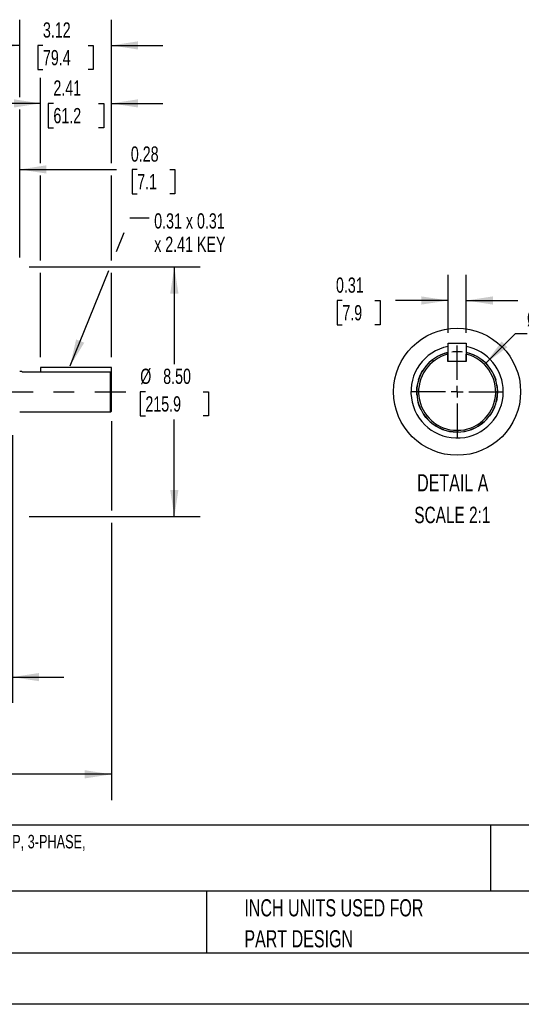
# Model space of a CAD drawing. Header units: inches. Extents: x 0 to 77, y 0 to 59.5.
# Tile 6 of 19: x 26.9 to 44, y 0 to 33.5. Entities that reach past the tile are written whole.
import ezdxf

# ---------------------------------------------------------------- set-up
doc = ezdxf.new("R2010")
doc.units = ezdxf.units.IN
doc.header["$LTSCALE"] = 7
doc.header["$MEASUREMENT"] = 0
doc.linetypes.add('CENTERX2', pattern=[0.8, 0.5, -0.1, 0.1, -0.1])
doc.linetypes.add('HIDDEN', pattern=[0.075, 0.05, -0.025])
for name, color, linetype in [('CENTER', 40, 'CENTERX2'), ('HIDDEN', 102, 'HIDDEN'), ('SLD-DEFPOINTS', 7, 'Continuous')]:
    doc.layers.add(name, color=color, linetype=linetype)
doc.layers.add('DIMENSIONS', color=140, linetype='Continuous', lineweight=25)
doc.layers.add('TEXT', color=140, linetype='Continuous', lineweight=25)
doc.styles.add('SLDTEXTSTYLE0', font='TXT', dxfattribs={"width": 0.7})
doc.dimstyles.new('SLDDIMSTYLE1', dxfattribs={"dimtxt": 0.518519, "dimasz": 0.91, "dimexe": 0, "dimexo": 0.0625, "dimgap": 0.12963, "dimtad": 0, "dimtih": 1, "dimtoh": 1, "dimrnd": 1e-09, "dimzin": 12, "dimdsep": 46, "dimtxsty": 'SLDTEXTSTYLE0', "dimsah": 1, "dimcen": 0.09, "dimadec": 0, "dimazin": 3, "dimtfac": 1, "dimtmove": 0, "dimatfit": 0, "dimfxl": 0, "dimfrac": 2, "dimtolj": 1, "dimtzin": 12, "dimarcsym": 0})
doc.dimstyles.new('SLDDIMSTYLE10', dxfattribs={"dimtxt": 0.518519, "dimasz": 0.91, "dimexe": 0, "dimexo": 0.0625, "dimgap": 0.12963, "dimtad": 0, "dimtih": 1, "dimtoh": 1, "dimlfac": 0.5, "dimrnd": 1e-09, "dimdsep": 46, "dimtxsty": 'SLDTEXTSTYLE0', "dimsah": 1, "dimcen": 0.09, "dimadec": 0, "dimazin": 2, "dimtfac": 1, "dimtmove": 0, "dimatfit": 0, "dimfxl": 0, "dimfrac": 2, "dimtolj": 1, "dimtzin": 12, "dimarcsym": 0})
doc.dimstyles.new('SLDDIMSTYLE3', dxfattribs={"dimtxt": 0.518519, "dimasz": 0.91, "dimexe": 0, "dimexo": 0.0625, "dimgap": 0.12963, "dimtad": 0, "dimtih": 1, "dimtoh": 1, "dimrnd": 1e-09, "dimzin": 12, "dimdsep": 46, "dimtxsty": 'SLDTEXTSTYLE0', "dimsah": 1, "dimcen": 0.09, "dimadec": 0, "dimazin": 3, "dimtfac": 1, "dimtofl": 0, "dimtmove": 0, "dimatfit": 3, "dimfxl": 0, "dimfrac": 2, "dimtolj": 1, "dimtzin": 12, "dimarcsym": 0})
doc.dimstyles.new('SLDDIMSTYLE4', dxfattribs={"dimtxt": 0.518519, "dimasz": 0.91, "dimexe": 0, "dimexo": 0.0625, "dimgap": 0.12963, "dimtad": 0, "dimtih": 1, "dimtoh": 1, "dimrnd": 1e-09, "dimzin": 4, "dimdsep": 46, "dimtxsty": 'SLDTEXTSTYLE0', "dimsah": 1, "dimcen": 0.09, "dimadec": 0, "dimazin": 1, "dimtfac": 1, "dimtofl": 0, "dimtmove": 0, "dimatfit": 3, "dimfxl": 0, "dimfrac": 2, "dimtolj": 1, "dimtzin": 12, "dimarcsym": 0})
doc.dimstyles.new('SLDDIMSTYLE6', dxfattribs={"dimtxt": 0.518519, "dimasz": 0.91, "dimexe": 0, "dimexo": 0.0625, "dimgap": 0.12963, "dimtad": 0, "dimtih": 1, "dimtoh": 1, "dimrnd": 1e-09, "dimdsep": 46, "dimtxsty": 'SLDTEXTSTYLE0', "dimsah": 1, "dimcen": 0.09, "dimadec": 0, "dimazin": 2, "dimtfac": 1, "dimtmove": 0, "dimatfit": 0, "dimfxl": 0, "dimfrac": 2, "dimtolj": 1, "dimtzin": 12, "dimarcsym": 0})
doc.dimstyles.new('SLDDIMSTYLE8', dxfattribs={"dimtxt": 0.18, "dimasz": 0.91, "dimexe": 0, "dimexo": 0.0625, "dimgap": 0, "dimtad": 0, "dimtih": 1, "dimtoh": 1, "dimdec": 0, "dimrnd": 1e-09, "dimzin": 0, "dimdsep": 46, "dimtxsty": 'Standard', "dimsah": 1, "dimcen": 0.09, "dimadec": 0, "dimazin": 0, "dimtfac": 0.91, "dimtdec": 0, "dimtofl": 0, "dimtmove": 0, "dimatfit": 3, "dimfxl": 0, "dimfrac": 2, "dimtolj": 1, "dimtzin": 0, "dimarcsym": 0})
doc.dimstyles.new('SLDDIMSTYLE9', dxfattribs={"dimtxt": 0.518519, "dimasz": 0.91, "dimexe": 0, "dimexo": 0.0625, "dimgap": 0.12963, "dimtad": 0, "dimtih": 1, "dimtoh": 1, "dimdec": 3, "dimlfac": 0.5, "dimrnd": 1e-09, "dimzin": 12, "dimdsep": 46, "dimtxsty": 'SLDTEXTSTYLE0', "dimsah": 1, "dimcen": 0, "dimadec": 0, "dimazin": 3, "dimtfac": 1, "dimtdec": 3, "dimtofl": 0, "dimtmove": 0, "dimatfit": 3, "dimfxl": 0, "dimfrac": 2, "dimtolj": 1, "dimtzin": 12, "dimarcsym": 0})

# ---------------------------------------------------------------- blocks, each defined once
blk = doc.blocks.new('SW_NOTE_0')
at = {"layer": 'TEXT', "color": 0, "linetype": 'CENTERX2', "lineweight": 18, "char_height": 0.462, "attachment_point": 1, "style": 'SLDTEXTSTYLE0'}
for s, insert in [('U.S. MOTORS ACCU-TORQ PREMIUM EFFICIENCY AC INDUCTION MOTOR, HIGH-PERFORMANCE INVERTER DUTY, 5HP, 3-PHASE,', (0, 0.596)), ('230/460 VAC, 1200RPM, TENV, NEMA 215TC FRAME, ALUMINUM, C-FACE/RIGID BASE MOUNT', (0, -0.314))]:
    blk.add_mtext(s, dxfattribs=dict(at, insert=insert))
blk = doc.blocks.new('SW_NOTE_0_3')
at = {"layer": 'TEXT', "color": 0, "linetype": 'CENTERX2', "lineweight": 18, "char_height": 0.58333, "attachment_point": 1, "style": 'SLDTEXTSTYLE0'}
for s, insert in [('PART DIMENSIONS MAY DIFFER SLIGHTLY', (0, 0.752)), ("DUE TO MANUFACTURER'S VARIANCES", (0, -0.301))]:
    blk.add_mtext(s, dxfattribs=dict(at, insert=insert))
blk = doc.blocks.new('SW_NOTE_0_6')
at = {"layer": 'TEXT', "color": 0, "linetype": 'CENTERX2', "lineweight": 18, "char_height": 0.58333, "attachment_point": 1, "style": 'SLDTEXTSTYLE0'}
for s, insert in [('INCH UNITS USED FOR', (0, 0.752)), ('PART DESIGN', (0, -0.301))]:
    blk.add_mtext(s, dxfattribs=dict(at, insert=insert))
blk = doc.blocks.new('_D_16')
at = {"layer": 'DIMENSIONS'}
for p, q in [((42.758, 21.817), (43.768, 22.828)), ((43.768, 22.828), (44.167, 22.828)), ((44.774, 22.828), (44.6, 22.828)), ((44.6, 22.828), (44.6, 22.003)), ((46.315, 22.828), (46.49, 22.828)), ((46.49, 22.828), (46.49, 22.003)), ((44.6, 22.003), (44.774, 22.003)), ((46.49, 22.003), (46.315, 22.003))]:
    blk.add_line(p, q, dxfattribs=at)
blk.add_solid([(42.758, 21.817), (43.5, 22.362), (43.302, 22.56)], dxfattribs=at)
at = {"layer": 'DIMENSIONS', "char_height": 0.5185, "attachment_point": 1, "style": 'SLDTEXTSTYLE0'}
for s, insert in [('%%c', (44.167, 23.613)), ('1.375', (44.95, 23.613)), ('34.9', (44.774, 22.672))]:
    blk.add_mtext(s, dxfattribs=dict(at, insert=insert))
blk = doc.blocks.new('_D_17')
at = {"layer": 'DIMENSIONS'}
for p, q in [((41.475, 22.845), (41.475, 24.825)), ((42.097, 22.845), (42.097, 24.825)), ((37.875, 23.949), (37.701, 23.949)), ((37.701, 23.949), (37.701, 23.124)), ((38.985, 23.949), (39.159, 23.949)), ((39.159, 23.949), (39.159, 23.124)), ((41.475, 23.95), (39.688, 23.95)), ((42.097, 23.95), (43.847, 23.95)), ((37.701, 23.124), (37.875, 23.124)), ((39.159, 23.124), (38.985, 23.124))]:
    blk.add_line(p, q, dxfattribs=at)
for points in [[(41.475, 23.95), (40.565, 24.09), (40.565, 23.81)], [(42.097, 23.95), (43.007, 23.81), (43.007, 24.09)]]:
    blk.add_solid(points, dxfattribs=at)
at = {"layer": 'DIMENSIONS', "char_height": 0.5185, "attachment_point": 1, "style": 'SLDTEXTSTYLE0'}
for s, insert in [('0.31', (37.659, 24.733)), ('7.9', (37.875, 23.793))]:
    blk.add_mtext(s, dxfattribs=dict(at, insert=insert))
blk = doc.blocks.new('SW_CENTERMARKSYMBOL_5')
at = {"layer": 'CENTER', "color": 0}
for p, q in [((0, 0.4), (0, 1.575)), ((-0.4, 0), (-1.575, 0)), ((0, 0), (-0.2, 0)), ((0, 0), (0, 0.2)), ((0, 0), (0, -0.2)), ((0, 0), (0.2, 0)), ((0.4, 0), (1.575, 0)), ((0, -0.4), (0, -1.575))]:
    blk.add_line(p, q, dxfattribs=at)
blk = doc.blocks.new('_D_19')
at = {"layer": 'DIMENSIONS'}
for p, q in [((26.637, 19.369), (26.637, 10.26)), ((22.387, 13.518), (22.387, 10.26)), ((22.387, 11.135), (20.637, 11.135)), ((23.943, 11.133), (23.769, 11.133)), ((23.769, 11.133), (23.769, 10.309)), ((25.916, 11.133), (26.09, 11.133)), ((26.09, 11.133), (26.09, 10.309)), ((26.637, 11.135), (28.387, 11.135)), ((23.769, 10.309), (23.943, 10.309)), ((26.09, 10.309), (25.916, 10.309))]:
    blk.add_line(p, q, dxfattribs=at)
for points in [[(22.387, 11.135), (21.477, 11.275), (21.477, 10.995)], [(26.637, 11.135), (27.547, 10.995), (27.547, 11.275)]]:
    blk.add_solid(points, dxfattribs=at)
at = {"layer": 'DIMENSIONS', "char_height": 0.5185, "attachment_point": 1, "style": 'SLDTEXTSTYLE0'}
for s, insert in [('4.25', (24.159, 11.918)), ('108.0', (23.943, 10.977))]:
    blk.add_mtext(s, dxfattribs=dict(at, insert=insert))
blk = doc.blocks.new('_D_25')
at = {"layer": 'DIMENSIONS'}
for p, q in [((26.607, 25.573), (26.607, 29.285)), ((26.887, 25.415), (26.887, 29.285)), ((26.607, 28.41), (24.857, 28.41)), ((26.887, 28.41), (30.186, 28.41)), ((30.889, 28.409), (30.715, 28.409)), ((30.715, 28.409), (30.715, 27.584)), ((31.999, 28.409), (32.173, 28.409)), ((32.173, 28.409), (32.173, 27.584)), ((30.715, 27.584), (30.889, 27.584)), ((32.173, 27.584), (31.999, 27.584))]:
    blk.add_line(p, q, dxfattribs=at)
for points in [[(26.607, 28.41), (25.697, 28.55), (25.697, 28.27)], [(26.887, 28.41), (27.797, 28.27), (27.797, 28.55)]]:
    blk.add_solid(points, dxfattribs=at)
at = {"layer": 'DIMENSIONS', "char_height": 0.5185, "attachment_point": 1, "style": 'SLDTEXTSTYLE0'}
for s, insert in [('0.28', (30.673, 29.193)), ('7.1', (30.889, 28.253))]:
    blk.add_mtext(s, dxfattribs=dict(at, insert=insert))
blk = doc.blocks.new('_D_26')
at = {"layer": 'DIMENSIONS'}
for p, q in [((27.601, 28.62), (27.601, 31.532)), ((30.011, 28.62), (30.011, 31.532)), ((27.601, 30.657), (25.851, 30.657)), ((28.036, 30.656), (27.862, 30.656)), ((27.862, 30.656), (27.862, 29.831)), ((29.577, 30.656), (29.751, 30.656)), ((29.751, 30.656), (29.751, 29.831)), ((30.011, 30.657), (31.761, 30.657)), ((27.862, 29.831), (28.036, 29.831)), ((29.751, 29.831), (29.577, 29.831)), ((27.601, 25.306), (27.601, 28.2)), ((30.011, 25.306), (30.011, 28.2)), ((27.601, 22.021), (27.601, 24.886)), ((30.011, 22.021), (30.011, 24.886))]:
    blk.add_line(p, q, dxfattribs=at)
for points in [[(27.601, 30.657), (26.691, 30.797), (26.691, 30.517)], [(30.011, 30.657), (30.921, 30.517), (30.921, 30.797)]]:
    blk.add_solid(points, dxfattribs=at)
at = {"layer": 'DIMENSIONS', "char_height": 0.5185, "attachment_point": 1, "style": 'SLDTEXTSTYLE0'}
for s, insert in [('2.41', (28.036, 31.441)), ('61.2', (28.036, 30.5))]:
    blk.add_mtext(s, dxfattribs=dict(at, insert=insert))
blk = doc.blocks.new('_D_27')
at = {"layer": 'DIMENSIONS'}
for p, q in [((26.887, 30.867), (26.887, 33.505)), ((30.011, 28.62), (30.011, 33.505)), ((26.887, 32.63), (25.137, 32.63)), ((27.679, 32.629), (27.504, 32.629)), ((27.504, 32.629), (27.504, 31.805)), ((29.22, 32.629), (29.394, 32.629)), ((29.394, 32.629), (29.394, 31.805)), ((30.011, 32.63), (31.761, 32.63)), ((27.504, 31.805), (27.679, 31.805)), ((29.394, 31.805), (29.22, 31.805)), ((26.887, 25.415), (26.887, 30.447)), ((30.011, 25.306), (30.011, 28.2)), ((30.011, 22.021), (30.011, 24.886))]:
    blk.add_line(p, q, dxfattribs=at)
for points in [[(26.887, 32.63), (25.977, 32.77), (25.977, 32.49)], [(30.011, 32.63), (30.921, 32.49), (30.921, 32.77)]]:
    blk.add_solid(points, dxfattribs=at)
at = {"layer": 'DIMENSIONS', "char_height": 0.5185, "attachment_point": 1, "style": 'SLDTEXTSTYLE0'}
for s, insert in [('3.12', (27.679, 33.414)), ('79.4', (27.679, 32.473))]:
    blk.add_mtext(s, dxfattribs=dict(at, insert=insert))
blk = doc.blocks.new('_D_28')
at = {"layer": 'DIMENSIONS'}
for p, q in [((27.206, 25.096), (33.029, 25.096)), ((32.154, 25.096), (32.154, 21.786)), ((31.168, 20.846), (30.993, 20.846)), ((30.993, 20.846), (30.993, 20.021)), ((33.14, 20.846), (33.314, 20.846)), ((33.314, 20.846), (33.314, 20.021)), ((30.993, 20.021), (31.168, 20.021)), ((32.154, 16.596), (32.154, 19.905)), ((33.314, 20.021), (33.14, 20.021)), ((27.206, 16.596), (33.029, 16.596))]:
    blk.add_line(p, q, dxfattribs=at)
for points in [[(32.154, 25.096), (32.014, 24.186), (32.294, 24.186)], [(32.154, 16.596), (32.294, 17.506), (32.014, 17.506)]]:
    blk.add_solid(points, dxfattribs=at)
at = {"layer": 'DIMENSIONS', "char_height": 0.5185, "attachment_point": 1, "style": 'SLDTEXTSTYLE0'}
for s, insert in [('%%c', (30.992, 21.63)), ('8.50', (31.775, 21.63)), ('215.9', (31.168, 20.69))]:
    blk.add_mtext(s, dxfattribs=dict(at, insert=insert))
blk = doc.blocks.new('_D_29')
at = {"layer": 'DIMENSIONS'}
for p, q in [((30.011, 19.839), (30.011, 16.806)), ((9.897, 19.76), (9.897, 6.952)), ((30.011, 16.386), (30.011, 6.952)), ((9.897, 7.827), (18.265, 7.827)), ((18.968, 7.826), (18.794, 7.826)), ((18.794, 7.826), (18.794, 7.002)), ((20.94, 7.826), (21.114, 7.826)), ((21.114, 7.826), (21.114, 7.002)), ((30.011, 7.827), (21.643, 7.827)), ((18.794, 7.002), (18.968, 7.002)), ((21.114, 7.002), (20.94, 7.002))]:
    blk.add_line(p, q, dxfattribs=at)
for points in [[(9.897, 7.827), (10.807, 7.687), (10.807, 7.967)], [(30.011, 7.827), (29.101, 7.967), (29.101, 7.687)]]:
    blk.add_solid(points, dxfattribs=at)
at = {"layer": 'DIMENSIONS', "char_height": 0.5185, "attachment_point": 1, "style": 'SLDTEXTSTYLE0'}
for s, insert in [('20.11', (18.968, 8.611)), ('510.9', (18.968, 7.67))]:
    blk.add_mtext(s, dxfattribs=dict(at, insert=insert))
blk = doc.blocks.new('SW_NOTE_0_8')
at = {"layer": 'TEXT', "color": 0, "linetype": 'CENTERX2', "lineweight": 18, "attachment_point": 1, "style": 'SLDTEXTSTYLE0'}
for s, insert, char_height in [('0.31 x 0.31', (0.173, 0.157), 0.51852), ('x 2.41 KEY', (0.173, -0.637), 0.5185)]:
    blk.add_mtext(s, dxfattribs=dict(at, insert=insert, char_height=char_height))

msp = doc.modelspace()

# ---------------------------------------------------------------- linework, layer by layer
for p, q in [((41.474504, 22.495039), (42.097465, 22.495039)), ((41.474504, 21.872078), (41.474504, 22.495039)), ((42.097465, 22.495039), (42.097465, 21.872078)), ((41.473465, 22.12047), (41.473465, 22.184213)), ((41.473465, 21.872078), (41.473465, 22.12047)), ((42.097465, 21.872078), (42.097465, 22.12047)), ((42.097465, 21.872078), (41.473465, 21.872078)), ((42.097465, 21.872078), (41.474504, 21.872078)), ((26.961656, 21.533195), (26.886967, 21.533195)), ((29.980306, 21.515262), (26.98656, 21.515262)), ((30.011307, 21.670675), (27.601307, 21.670675)), ((27.601307, 21.670675), (27.601307, 21.515262)), ((29.980306, 20.158195), (29.980306, 21.515262)), ((30.011307, 21.483391), (29.980306, 21.515262)), ((30.011307, 21.483391), (30.011307, 21.670675)), ((30.011307, 20.189195), (30.011307, 21.483391)), ((26.886967, 20.158195), (29.980306, 20.158195)), ((29.980306, 20.158195), (30.011307, 20.189195))]:
    msp.add_line(p, q)
at = {"color": 7, "linetype": 'Continuous'}
msp.add_line((77.000681, 0.000737), (0.000681, 0.000737), dxfattribs=at)
at = {"flags": 128}
msp.add_lwpolyline([(26.98656, 21.515262), (26.959346, 21.532461), (26.961656, 21.53097)], dxfattribs=at)
for centre, radius, start, end in [((41.785464, 20.845078), 1.573, 101.4016868, 359.9999929), ((41.785465, 20.845078), 1.375, 103.1151681, 76.8848319), ((41.785465, 20.845078), 1.313, 103.7463411, 76.2536589), ((41.785465, 20.845079), 1.572999, 359.9999641, 78.5596969)]:
    msp.add_arc(centre, radius, start, end)
at = {"layer": 'CENTER'}
msp.add_line((7.042597, 20.845695), (30.499541, 20.845695), dxfattribs=at)
at = {"layer": 'HIDDEN'}
msp.add_circle((41.785465, 20.845078), 1.375, dxfattribs=at)
at = {"layer": 'SLD-DEFPOINTS'}
msp.add_circle((41.785465, 20.845073), 2.163129, dxfattribs=at)
at = {"layer": 'TEXT'}
for p, q in [((75.25, 6.097746), (1.75, 6.097746)), ((42.92568, 6.097746), (42.92568, 3.85)), ((75.25, 3.85), (1.75, 3.85)), ((33.249029, 3.85), (33.249029, 1.75)), ((1.75, 1.75), (75.25, 1.75))]:
    msp.add_line(p, q, dxfattribs=at)

# ---------------------------------------------------------------- block references
at = {"layer": 'CENTER'}
msp.add_blockref('SW_CENTERMARKSYMBOL_5', (41.785464, 20.845078), dxfattribs=at)
at = {"layer": 'TEXT', "linetype": 'CENTERX2', "lineweight": 18}
for name, p in [('SW_NOTE_0_8', (31.294904, 26.76018)), ('SW_NOTE_0', (1.980392, 5.171394)), ('SW_NOTE_0_3', (15.190354, 2.931034)), ('SW_NOTE_0_6', (34.539679, 2.823833))]:
    msp.add_blockref(name, p, dxfattribs=at)

# ---------------------------------------------------------------- texts
at = {"layer": 'TEXT', "linetype": 'CENTERX2', "lineweight": 18, "attachment_point": 2, "style": 'SLDTEXTSTYLE0'}
for s, insert, char_height in [('DETAIL A', (41.636246, 18.038995), 0.5833333), ('SCALE 2:1', (41.623183, 16.93334), 0.56)]:
    msp.add_mtext(s, dxfattribs=dict(at, insert=insert, char_height=char_height))

# ---------------------------------------------------------------- dimensions: what is measured, and where the dimension line sits
at = {"layer": 'DIMENSIONS'}
for base, p1, p2, dimstyle, picture, middle in [((26.886967, 32.630411), (30.011307, 21.670675), (26.886967, 25.064695), 'SLDDIMSTYLE1', '_D_27', (28.449137, 32.630411)), ((27.601307, 30.657083), (30.011307, 21.670675), (27.601307, 21.670675), 'SLDDIMSTYLE1', '_D_26', (28.806307, 30.657083)), ((26.886967, 28.409895), (26.606967, 25.222711), (26.886967, 25.064695), 'SLDDIMSTYLE6', '_D_25', (31.443954, 28.409895)), ((42.097465, 23.950001), (41.474504, 22.495039), (42.097465, 22.495039), 'SLDDIMSTYLE10', '_D_17', (38.429784, 23.950001)), ((22.386967, 11.13452), (26.636967, 19.719048), (22.386967, 13.867695), 'SLDDIMSTYLE1', '_D_19', (24.929734, 11.13452))]:
    dim = msp.add_linear_dim(base=base, p1=p1, p2=p2, dimstyle=dimstyle, dxfattribs=at)
    dim.commit()
    dim.dimension.update_dxf_attribs({"geometry": picture, "text_midpoint": middle, "dimtype": 160})
dim = msp.add_linear_dim(base=(32.153811, 25.095695), p1=(26.855967, 16.595695), p2=(26.855967, 25.095695), angle=90, text='%%c<>', dimstyle='SLDDIMSTYLE4', dxfattribs=at)
dim.commit()
dim.dimension.update_dxf_attribs({"geometry": '_D_28', "text_midpoint": (32.153811, 20.845695), "dimtype": 160})
dim = msp.add_diameter_dim_2p(p1=(40.813193, 19.872807), p2=(42.757736, 21.81735), dimstyle='SLDDIMSTYLE9', dxfattribs=at)
dim.commit()
dim.dimension.update_dxf_attribs({"geometry": '_D_16', "text_midpoint": (45.544838, 22.828052), "dimtype": 163})
dim = msp.add_linear_dim(base=(30.011307, 7.827433), p1=(9.896667, 20.110429), p2=(30.011307, 20.189195), angle=0, dimstyle='SLDDIMSTYLE3', dxfattribs=at)
dim.commit()
dim.dimension.update_dxf_attribs({"geometry": '_D_29', "text_midpoint": (19.953987, 7.827433), "dimtype": 160})

# ---------------------------------------------------------------- leaders
at = {"layer": 'TEXT', "linetype": 'CENTERX2', "lineweight": 18}
msp.add_leader([(28.606433, 21.725956), (30.643743, 26.76018), (31.294904, 26.76018)], dimstyle='SLDDIMSTYLE8', dxfattribs=at)

doc.saveas('drawing.dxf')
